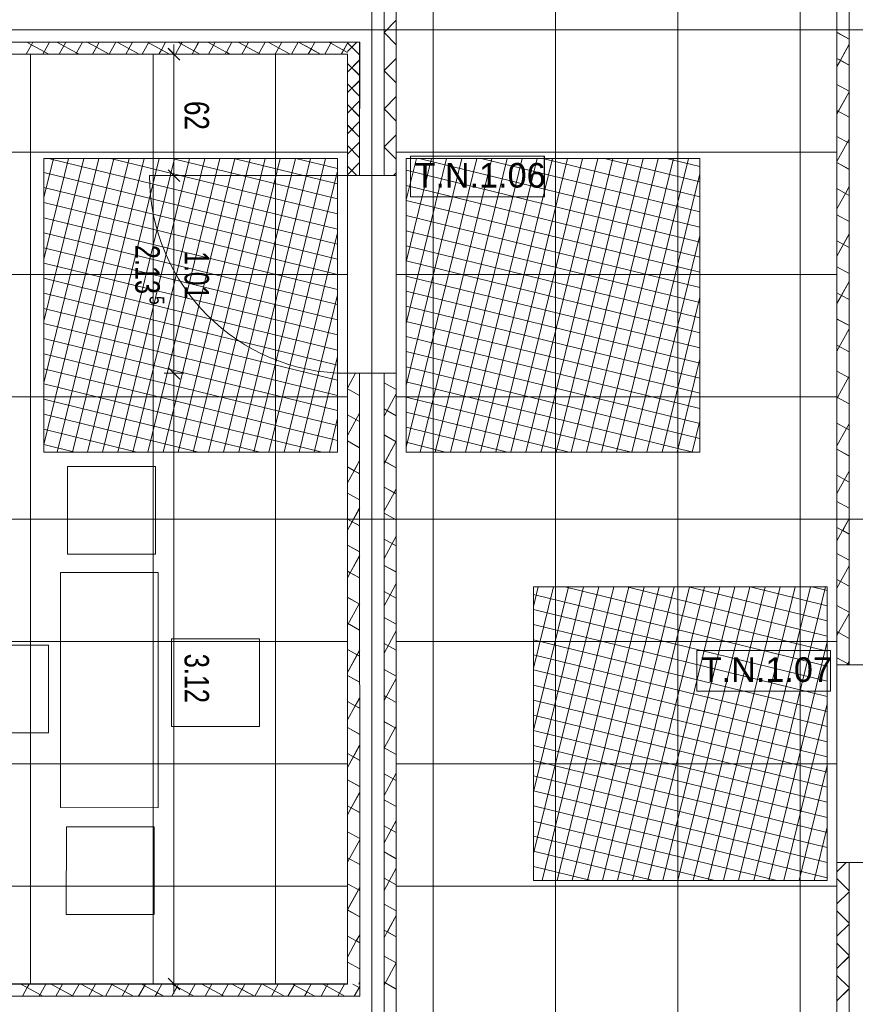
# Model space of a CAD drawing. Extents: x 229 to 926, y 37 to 878.
# Tile 17 of 163: x 467 to 552, y 366 to 466. Entities that reach past the tile are written whole.
import ezdxf
from ezdxf.lldxf.tags import DXFTag

# ---------------------------------------------------------------- set-up
doc = ezdxf.new("R2010")
doc.units = 0
doc.layers.get('0').update_dxf_attribs({"linetype": 'fein_strichliert', "lineweight": 13})
for name, color, linetype, lineweight in [('Ausstattung', 7, 'Continuous', 25), ('Axen', 7, 'Continuous', 25), ('Axen-A03CPAFYA9', 7, 'Continuous', 25), ('Beschriftung', 7, 'Continuous', 25), ('Beschriftung-A03CPAFWA9', 7, 'Continuous', 25), ('Bewegungsfläche', 7, 'Continuous', 25), ('Deckenspiegel', 7, 'Continuous', 25), ('Fullfläche', 7, 'Continuous', 25), ('Fullfläche-A03CPAG4A9', 7, 'Continuous', 25), ('Maßlinien', 7, 'Continuous', 25), ('Maßlinien-A03CPAG1A9', 7, 'Continuous', 25), ('Türen', 7, 'Continuous', 25), ('Türen-A03CPAFZA9', 7, 'Continuous', 25), ('Wände', 7, 'Continuous', 25), ('Wände-A03CPAG0A9', 7, 'Continuous', 25)]:
    doc.layers.add(name, color=color, linetype=linetype, lineweight=lineweight)
doc.styles.get("Standard").update_dxf_attribs({"font": 'arial.ttf'})
tags = doc.linetypes.add('ALL_S25', pattern=[0.001, 0, -0.001]).pattern_tags.tags
tags[6:7] = [DXFTag(74, 4), DXFTag(75, 0), DXFTag(340, '0'), DXFTag(46, 1.0), DXFTag(50, 0.0), DXFTag(44, 0.0), DXFTag(45, 0.0)]
tags[4:5] = [DXFTag(74, 4), DXFTag(75, 0), DXFTag(340, '0'), DXFTag(46, 1.0), DXFTag(50, 0.0), DXFTag(44, 0.0), DXFTag(45, 0.0)]
tags = doc.linetypes.add('ALL_S25-A03CPAG2A9', pattern=[0.001, 0, -0.001]).pattern_tags.tags
tags[6:7] = [DXFTag(74, 4), DXFTag(75, 0), DXFTag(340, '0'), DXFTag(46, 1.0), DXFTag(50, 0.0), DXFTag(44, 0.0), DXFTag(45, 0.0)]
tags[4:5] = [DXFTag(74, 4), DXFTag(75, 0), DXFTag(340, '0'), DXFTag(46, 1.0), DXFTag(50, 0.0), DXFTag(44, 0.0), DXFTag(45, 0.0)]
tags = doc.linetypes.add('fein_strichliert', pattern=[4, 1, -2, 1]).pattern_tags.tags
tags[8:9] = [DXFTag(74, 4), DXFTag(75, 0), DXFTag(340, '0'), DXFTag(46, 0.0), DXFTag(50, 0.0), DXFTag(44, 0.0), DXFTag(45, 0.0)]
tags[6:7] = [DXFTag(74, 4), DXFTag(75, 0), DXFTag(340, '0'), DXFTag(46, 0.0), DXFTag(50, 0.0), DXFTag(44, 0.0), DXFTag(45, 0.0)]
tags[4:5] = [DXFTag(74, 4), DXFTag(75, 0), DXFTag(340, '0'), DXFTag(46, 0.0), DXFTag(50, 0.0), DXFTag(44, 0.0), DXFTag(45, 0.0)]

# ---------------------------------------------------------------- blocks, each defined once
blk = doc.blocks.new('Referenz-A03CPAFUA9', base_point=(255.73, 66.03))
at = {"layer": 'Ausstattung', "color": 0, "lineweight": -2}
for p, q in [((471.76, 411.75), (471.76, 420.73)), ((471.76, 420.73), (480.73, 420.72)), ((480.73, 420.72), (480.73, 411.75)), ((480.73, 411.75), (471.76, 411.75)), ((471.02, 397.88), (471.02, 409.9)), ((471.02, 409.9), (481.02, 409.9)), ((481.02, 409.9), (481.01, 397.88)), ((460.82, 402.48), (469.8, 402.48)), ((469.8, 402.48), (469.79, 393.5)), ((482.37, 394.15), (482.37, 403.12)), ((482.37, 403.12), (491.34, 403.12)), ((491.34, 403.12), (491.34, 394.15)), ((471.02, 385.86), (471.02, 397.88)), ((481.01, 397.88), (481.01, 385.85)), ((469.79, 393.5), (460.82, 393.5)), ((491.34, 394.15), (482.37, 394.15)), ((481.01, 385.85), (471.02, 385.86)), ((471.62, 374.93), (471.63, 383.9)), ((471.63, 383.9), (480.6, 383.9)), ((480.6, 383.9), (480.6, 374.93)), ((480.6, 374.93), (471.62, 374.93))]:
    blk.add_line(p, q, dxfattribs=at)
at = {"layer": 'Axen', "color": 0, "linetype": 'ALL_S25', "lineweight": -2, "ltscale": 0.13}
for p, q in [((502.83, 66.03), (502.83, 801.55)), ((735.55, 465.34), (301.67, 465.34)), ((735.55, 415.34), (301.66, 415.34))]:
    blk.add_line(p, q, dxfattribs=at)
at = {"layer": 'Beschriftung', "color": 0, "lineweight": -2}
for p, q in [((520.45, 452.43), (506.77, 452.43)), ((506.77, 452.43), (506.77, 448.27)), ((520.45, 448.27), (520.45, 452.43)), ((506.77, 448.27), (520.45, 448.27)), ((549.69, 401.92), (536.02, 401.92)), ((536.02, 401.92), (536.02, 397.75)), ((549.69, 397.75), (549.69, 401.92)), ((536.02, 397.75), (549.69, 397.75))]:
    blk.add_line(p, q, dxfattribs=at)
at = {"layer": 'Bewegungsfläche', "color": 0, "lineweight": -2}
for p, q in [((469.33, 448.2), (470.31, 452.2)), ((469.33, 441.89), (471.86, 452.2)), ((469.33, 435.58), (473.4, 452.2)), ((469.33, 429.27), (474.95, 452.2)), ((469.33, 422.96), (476.49, 452.2)), ((499.33, 452.2), (469.33, 452.2)), ((469.33, 452.2), (469.33, 422.2)), ((469.33, 448.2), (470.31, 452.2)), ((469.33, 441.89), (471.86, 452.2)), ((469.33, 435.58), (473.4, 452.2)), ((469.33, 429.27), (474.95, 452.2)), ((469.33, 422.96), (476.49, 452.2)), ((499.33, 452.2), (469.33, 452.2)), ((469.33, 452.2), (469.33, 422.2)), ((469.81, 452.2), (499.33, 444.98)), ((469.81, 452.2), (499.33, 444.98)), ((470.69, 422.2), (478.04, 452.2)), ((470.69, 422.2), (478.04, 452.2)), ((472.24, 422.2), (479.58, 452.2)), ((472.24, 422.2), (479.58, 452.2)), ((473.78, 422.2), (481.12, 452.2)), ((473.78, 422.2), (481.12, 452.2)), ((475.33, 422.2), (482.67, 452.2)), ((475.33, 422.2), (482.67, 452.2)), ((476.12, 452.2), (499.33, 446.52)), ((476.12, 452.2), (499.33, 446.52)), ((476.87, 422.2), (484.21, 452.2)), ((476.87, 422.2), (484.21, 452.2)), ((478.42, 422.2), (485.76, 452.2)), ((478.42, 422.2), (485.76, 452.2)), ((479.96, 422.2), (487.3, 452.2)), ((479.96, 422.2), (487.3, 452.2)), ((481.5, 422.2), (488.85, 452.2)), ((481.5, 422.2), (488.85, 452.2)), ((482.43, 452.2), (499.33, 448.07)), ((482.43, 452.2), (499.33, 448.07)), ((483.05, 422.2), (490.39, 452.2)), ((483.05, 422.2), (490.39, 452.2)), ((484.59, 422.2), (491.93, 452.2)), ((484.59, 422.2), (491.93, 452.2)), ((486.14, 422.2), (493.48, 452.2)), ((486.14, 422.2), (493.48, 452.2)), ((487.68, 422.2), (495.02, 452.2)), ((487.68, 422.2), (495.02, 452.2)), ((488.74, 452.2), (499.33, 449.61)), ((488.74, 452.2), (499.33, 449.61)), ((489.23, 422.2), (496.57, 452.2)), ((489.23, 422.2), (496.57, 452.2)), ((490.77, 422.2), (498.11, 452.2)), ((490.77, 422.2), (498.11, 452.2)), ((495.05, 452.2), (499.33, 451.16)), ((495.05, 452.2), (499.33, 451.16)), ((499.33, 422.2), (499.33, 452.2)), ((499.33, 422.2), (499.33, 452.2)), ((506.33, 447.95), (507.38, 452.2)), ((506.33, 441.64), (508.92, 452.2)), ((506.33, 435.32), (510.47, 452.2)), ((506.33, 429.01), (512.01, 452.2)), ((506.33, 422.7), (513.55, 452.2)), ((506.33, 452.2), (536.34, 452.2)), ((506.33, 422.2), (506.33, 452.2)), ((506.33, 447.95), (507.38, 452.2)), ((506.33, 441.64), (508.92, 452.2)), ((506.33, 435.32), (510.47, 452.2)), ((506.33, 429.01), (512.01, 452.2)), ((506.33, 422.7), (513.55, 452.2)), ((506.33, 452.2), (536.34, 452.2)), ((506.33, 422.2), (506.33, 452.2)), ((507.68, 452.2), (536.34, 445.19)), ((507.68, 452.2), (536.34, 445.19)), ((507.76, 422.2), (515.1, 452.2)), ((507.76, 422.2), (515.1, 452.2)), ((509.3, 422.2), (516.64, 452.2)), ((509.3, 422.2), (516.64, 452.2)), ((510.85, 422.2), (518.19, 452.2)), ((510.85, 422.2), (518.19, 452.2)), ((512.39, 422.2), (519.73, 452.2)), ((512.39, 422.2), (519.73, 452.2)), ((513.93, 422.2), (521.27, 452.2)), ((513.93, 422.2), (521.27, 452.2)), ((513.99, 452.2), (536.34, 446.73)), ((513.99, 452.2), (536.34, 446.73)), ((515.48, 422.2), (522.82, 452.2)), ((515.48, 422.2), (522.82, 452.2)), ((517.02, 422.2), (524.36, 452.2)), ((517.02, 422.2), (524.36, 452.2)), ((518.57, 422.2), (525.91, 452.2)), ((518.57, 422.2), (525.91, 452.2)), ((520.11, 422.2), (527.45, 452.2)), ((520.11, 422.2), (527.45, 452.2)), ((520.3, 452.2), (536.34, 448.28)), ((520.3, 452.2), (536.34, 448.28)), ((521.66, 422.2), (529, 452.2)), ((521.66, 422.2), (529, 452.2)), ((523.2, 422.2), (530.54, 452.2)), ((523.2, 422.2), (530.54, 452.2)), ((524.74, 422.2), (532.08, 452.2)), ((524.74, 422.2), (532.08, 452.2)), ((526.29, 422.2), (533.63, 452.2)), ((526.29, 422.2), (533.63, 452.2)), ((526.61, 452.2), (536.34, 449.82)), ((526.61, 452.2), (536.34, 449.82)), ((527.83, 422.2), (535.17, 452.2)), ((527.83, 422.2), (535.17, 452.2)), ((532.92, 452.2), (536.34, 451.37)), ((532.92, 452.2), (536.34, 451.37)), ((536.34, 452.2), (536.34, 422.2)), ((536.34, 452.2), (536.34, 422.2)), ((469.33, 450.77), (499.33, 443.43)), ((469.33, 450.77), (499.33, 443.43)), ((492.31, 422.2), (499.33, 450.89)), ((492.31, 422.2), (499.33, 450.89)), ((506.33, 450.99), (536.34, 443.65)), ((506.33, 450.99), (536.34, 443.65)), ((529.38, 422.2), (536.34, 450.64)), ((529.38, 422.2), (536.34, 450.64)), ((469.33, 449.23), (499.33, 441.89)), ((469.33, 449.23), (499.33, 441.89)), ((506.33, 449.44), (536.34, 442.1)), ((506.33, 449.44), (536.34, 442.1)), ((506.33, 447.9), (536.34, 440.56)), ((506.33, 447.9), (536.34, 440.56)), ((469.33, 447.69), (499.33, 440.35)), ((469.33, 447.69), (499.33, 440.35)), ((469.33, 446.14), (499.33, 438.8)), ((469.33, 446.14), (499.33, 438.8)), ((506.33, 446.35), (536.34, 439.01)), ((506.33, 446.35), (536.34, 439.01)), ((506.33, 444.81), (536.34, 437.47)), ((506.33, 444.81), (536.34, 437.47)), ((469.33, 444.6), (499.33, 437.26)), ((469.33, 444.6), (499.33, 437.26)), ((493.86, 422.2), (499.33, 444.58)), ((493.86, 422.2), (499.33, 444.58)), ((530.92, 422.2), (536.34, 444.33)), ((530.92, 422.2), (536.34, 444.33)), ((469.33, 443.05), (499.33, 435.71)), ((469.33, 443.05), (499.33, 435.71)), ((506.33, 443.27), (536.34, 435.92)), ((506.33, 443.27), (536.34, 435.92)), ((506.33, 441.72), (536.34, 434.38)), ((506.33, 441.72), (536.34, 434.38)), ((469.33, 441.51), (499.33, 434.17)), ((469.33, 441.51), (499.33, 434.17)), ((469.33, 439.96), (499.33, 432.62)), ((469.33, 439.96), (499.33, 432.62)), ((506.33, 440.18), (536.34, 432.84)), ((506.33, 440.18), (536.34, 432.84)), ((469.33, 438.42), (499.33, 431.08)), ((469.33, 438.42), (499.33, 431.08)), ((495.4, 422.2), (499.33, 438.27)), ((495.4, 422.2), (499.33, 438.27)), ((506.33, 438.63), (536.34, 431.29)), ((506.33, 438.63), (536.34, 431.29)), ((532.47, 422.2), (536.34, 438.02)), ((532.47, 422.2), (536.34, 438.02)), ((469.33, 436.88), (499.33, 429.54)), ((469.33, 436.88), (499.33, 429.54)), ((506.33, 437.09), (536.34, 429.75)), ((506.33, 437.09), (536.34, 429.75)), ((469.33, 435.33), (499.33, 427.99)), ((469.33, 435.33), (499.33, 427.99)), ((506.33, 435.54), (536.34, 428.2)), ((506.33, 435.54), (536.34, 428.2)), ((469.33, 433.79), (499.33, 426.45)), ((469.33, 433.79), (499.33, 426.45)), ((506.33, 434), (536.34, 426.66)), ((506.33, 434), (536.34, 426.66)), ((469.33, 432.24), (499.33, 424.9)), ((469.33, 432.24), (499.33, 424.9)), ((496.95, 422.2), (499.33, 431.96)), ((496.95, 422.2), (499.33, 431.96)), ((506.33, 432.46), (536.34, 425.11)), ((506.33, 432.46), (536.34, 425.11)), ((534.01, 422.2), (536.34, 431.71)), ((534.01, 422.2), (536.34, 431.71)), ((469.33, 430.7), (499.33, 423.36)), ((469.33, 430.7), (499.33, 423.36)), ((506.33, 430.91), (536.34, 423.57)), ((506.33, 430.91), (536.34, 423.57)), ((469.33, 429.16), (497.75, 422.2)), ((469.33, 429.16), (497.75, 422.2)), ((506.33, 429.37), (535.61, 422.2)), ((506.33, 429.37), (535.61, 422.2)), ((469.33, 427.61), (491.44, 422.2)), ((469.33, 427.61), (491.44, 422.2)), ((506.33, 427.82), (529.3, 422.2)), ((506.33, 427.82), (529.3, 422.2)), ((469.33, 426.07), (485.12, 422.2)), ((469.33, 426.07), (485.12, 422.2)), ((498.49, 422.2), (499.33, 425.65)), ((498.49, 422.2), (499.33, 425.65)), ((506.33, 426.28), (522.99, 422.2)), ((506.33, 426.28), (522.99, 422.2)), ((506.33, 424.73), (516.68, 422.2)), ((506.33, 424.73), (516.68, 422.2)), ((535.55, 422.2), (536.34, 425.4)), ((535.55, 422.2), (536.34, 425.4)), ((469.33, 424.52), (478.81, 422.2)), ((469.33, 424.52), (478.81, 422.2)), ((469.33, 422.98), (472.5, 422.2)), ((469.33, 422.98), (472.5, 422.2)), ((506.33, 423.19), (510.37, 422.2)), ((506.33, 423.19), (510.37, 422.2)), ((469.33, 422.2), (499.33, 422.2)), ((469.33, 422.2), (499.33, 422.2)), ((536.34, 422.2), (506.33, 422.2)), ((536.34, 422.2), (506.33, 422.2)), ((519.33, 406.41), (519.83, 408.41)), ((519.33, 400.1), (521.37, 408.41)), ((519.33, 393.79), (522.91, 408.41)), ((519.33, 387.47), (524.46, 408.41)), ((519.33, 381.16), (526, 408.41)), ((549.34, 408.41), (519.33, 408.41)), ((519.33, 408.41), (519.33, 378.41)), ((519.33, 406.41), (519.83, 408.41)), ((519.33, 400.1), (521.37, 408.41)), ((519.33, 393.79), (522.91, 408.41)), ((519.33, 387.47), (524.46, 408.41)), ((519.33, 381.16), (526, 408.41)), ((549.34, 408.41), (519.33, 408.41)), ((519.33, 408.41), (519.33, 378.41)), ((519.33, 407.65), (549.34, 400.31)), ((519.33, 407.65), (549.34, 400.31)), ((520.21, 378.41), (527.55, 408.41)), ((520.21, 378.41), (527.55, 408.41)), ((521.75, 378.41), (529.09, 408.41)), ((521.75, 378.41), (529.09, 408.41)), ((522.55, 408.41), (549.34, 401.86)), ((522.55, 408.41), (549.34, 401.86)), ((523.29, 378.41), (530.64, 408.41)), ((523.29, 378.41), (530.64, 408.41)), ((524.84, 378.41), (532.18, 408.41)), ((524.84, 378.41), (532.18, 408.41)), ((526.38, 378.41), (533.72, 408.41)), ((526.38, 378.41), (533.72, 408.41)), ((527.93, 378.41), (535.27, 408.41)), ((527.93, 378.41), (535.27, 408.41)), ((528.86, 408.41), (549.34, 403.4)), ((528.86, 408.41), (549.34, 403.4)), ((529.47, 378.41), (536.81, 408.41)), ((529.47, 378.41), (536.81, 408.41)), ((531.02, 378.41), (538.36, 408.41)), ((531.02, 378.41), (538.36, 408.41)), ((532.56, 378.41), (539.9, 408.41)), ((532.56, 378.41), (539.9, 408.41)), ((534.1, 378.41), (541.45, 408.41)), ((534.1, 378.41), (541.45, 408.41)), ((535.17, 408.41), (549.34, 404.95)), ((535.17, 408.41), (549.34, 404.95)), ((535.65, 378.41), (542.99, 408.41)), ((535.65, 378.41), (542.99, 408.41)), ((537.19, 378.41), (544.53, 408.41)), ((537.19, 378.41), (544.53, 408.41)), ((538.74, 378.41), (546.08, 408.41)), ((538.74, 378.41), (546.08, 408.41)), ((540.28, 378.41), (547.62, 408.41)), ((540.28, 378.41), (547.62, 408.41)), ((541.48, 408.41), (549.34, 406.49)), ((541.48, 408.41), (549.34, 406.49)), ((541.83, 378.41), (549.17, 408.41)), ((541.83, 378.41), (549.17, 408.41)), ((547.79, 408.41), (549.34, 408.04)), ((547.79, 408.41), (549.34, 408.04)), ((549.34, 378.41), (549.34, 408.41)), ((549.34, 378.41), (549.34, 408.41)), ((519.33, 406.11), (549.34, 398.77)), ((519.33, 406.11), (549.34, 398.77)), ((519.33, 404.57), (549.34, 397.23)), ((519.33, 404.57), (549.34, 397.23)), ((519.33, 403.02), (549.34, 395.68)), ((519.33, 403.02), (549.34, 395.68)), ((543.37, 378.41), (549.34, 402.79)), ((543.37, 378.41), (549.34, 402.79)), ((519.33, 401.48), (549.34, 394.14)), ((519.33, 401.48), (549.34, 394.14)), ((519.33, 399.93), (549.34, 392.59)), ((519.33, 399.93), (549.34, 392.59)), ((519.33, 398.39), (549.34, 391.05)), ((519.33, 398.39), (549.34, 391.05)), ((519.33, 396.85), (549.34, 389.5)), ((519.33, 396.85), (549.34, 389.5)), ((544.91, 378.41), (549.34, 396.48)), ((544.91, 378.41), (549.34, 396.48)), ((519.33, 395.3), (549.34, 387.96)), ((519.33, 395.3), (549.34, 387.96)), ((519.33, 393.76), (549.34, 386.42)), ((519.33, 393.76), (549.34, 386.42)), ((519.33, 392.21), (549.34, 384.87)), ((519.33, 392.21), (549.34, 384.87)), ((519.33, 390.67), (549.34, 383.33)), ((519.33, 390.67), (549.34, 383.33)), ((546.46, 378.41), (549.34, 390.17)), ((546.46, 378.41), (549.34, 390.17)), ((519.33, 389.12), (549.34, 381.78)), ((519.33, 389.12), (549.34, 381.78)), ((519.33, 387.58), (549.34, 380.24)), ((519.33, 387.58), (549.34, 380.24)), ((519.33, 386.04), (549.34, 378.69)), ((519.33, 386.04), (549.34, 378.69)), ((519.33, 384.49), (544.18, 378.41)), ((519.33, 384.49), (544.18, 378.41)), ((548, 378.41), (549.34, 383.86)), ((548, 378.41), (549.34, 383.86)), ((519.33, 382.95), (537.86, 378.41)), ((519.33, 382.95), (537.86, 378.41)), ((519.33, 381.4), (531.55, 378.41)), ((519.33, 381.4), (531.55, 378.41)), ((519.33, 379.86), (525.24, 378.41)), ((519.33, 379.86), (525.24, 378.41)), ((519.33, 378.41), (549.34, 378.41)), ((519.33, 378.41), (549.34, 378.41))]:
    blk.add_line(p, q, dxfattribs=at)
at = {"layer": 'Fullfläche', "color": 0, "lineweight": -2}
for p, q in [((504.08, 465.07), (505.33, 466.32)), ((504.08, 465.06), (505.33, 463.81)), ((550.34, 465.08), (551.59, 464.4)), ((468.06, 463.82), (467.52, 462.84)), ((467.58, 464.08), (468.06, 463.82)), ((468.2, 464.08), (468.06, 463.82)), ((468.06, 463.82), (469.83, 462.84)), ((469.9, 464.08), (469.22, 462.84)), ((470.66, 464.08), (472.68, 462.98)), ((471.59, 464.08), (470.91, 462.84)), ((473.29, 464.08), (472.68, 462.98)), ((473.75, 464.08), (474.69, 463.56)), ((474.98, 464.08), (474.7, 463.56)), ((476.67, 464.08), (475.99, 462.84)), ((476.83, 464.08), (479.08, 462.84)), ((478.37, 464.08), (477.69, 462.84)), ((480.06, 464.08), (479.38, 462.84)), ((479.91, 464.08), (481.33, 463.3)), ((481.76, 464.08), (481.33, 463.31)), ((483.35, 463.89), (482.77, 462.84)), ((483, 464.08), (483.34, 463.89)), ((483.45, 464.08), (483.35, 463.89)), ((483.35, 463.89), (485.25, 462.84)), ((485.15, 464.08), (484.47, 462.84)), ((486.08, 464.08), (487.96, 463.05)), ((486.84, 464.08), (486.16, 462.84)), ((488.53, 464.08), (487.97, 463.05)), ((489.17, 464.08), (489.98, 463.63)), ((490.23, 464.08), (489.98, 463.63)), ((491.92, 464.08), (491.24, 462.84)), ((492.25, 464.08), (494.5, 462.84)), ((493.62, 464.08), (492.94, 462.84)), ((495.31, 464.08), (494.63, 462.84)), ((495.34, 464.08), (496.62, 463.38)), ((497.01, 464.08), (496.62, 463.38)), ((498.63, 463.96), (498.02, 462.84)), ((498.42, 464.08), (498.63, 463.96)), ((498.7, 464.08), (498.64, 463.96)), ((498.64, 463.96), (500.33, 463.03)), ((500.33, 463.97), (499.72, 462.84)), ((501.29, 464.07), (500.34, 463.12)), ((501.59, 462.76), (500.34, 464.01)), ((551.59, 463.85), (550.69, 462.23)), ((472.68, 462.97), (472.6, 462.84)), ((472.68, 462.97), (472.92, 462.84)), ((474.69, 463.56), (474.3, 462.84)), ((474.7, 463.56), (476, 462.84)), ((481.33, 463.3), (481.08, 462.84)), ((481.33, 463.3), (482.17, 462.84)), ((487.96, 463.04), (487.85, 462.84)), ((487.97, 463.05), (488.34, 462.84)), ((489.98, 463.63), (489.55, 462.84)), ((489.99, 463.63), (491.42, 462.84)), ((496.62, 463.37), (496.33, 462.84)), ((496.62, 463.37), (497.59, 462.84)), ((501.59, 462.27), (500.34, 461.02)), ((501.59, 460.66), (500.34, 461.91)), ((504.08, 461.17), (505.33, 462.42)), ((550.34, 462.42), (550.69, 462.23)), ((550.69, 462.22), (550.34, 461.58)), ((550.69, 462.22), (551.59, 461.73)), ((504.08, 461.16), (505.33, 459.91)), ((501.59, 460.17), (500.34, 458.92)), ((501.58, 458.56), (500.34, 459.81)), ((550.34, 459.76), (551.59, 459.07)), ((551.59, 459.01), (550.34, 456.73)), ((501.58, 458.07), (500.34, 456.82)), ((504.08, 457.27), (505.33, 458.52)), ((501.58, 456.46), (500.34, 457.71)), ((504.08, 457.26), (505.33, 456.01)), ((550.34, 457.09), (551.59, 456.41)), ((501.58, 455.97), (500.34, 454.72)), ((501.58, 454.36), (500.34, 455.61)), ((501.58, 453.87), (500.33, 452.62)), ((504.08, 453.37), (505.33, 454.62)), ((550.34, 454.43), (551.59, 453.74)), ((551.59, 454.16), (550.34, 451.89)), ((501.58, 452.26), (500.34, 453.51)), ((504.08, 453.36), (505.33, 452.11)), ((501.58, 451.77), (500.33, 450.52)), ((550.34, 451.77), (551.59, 451.08)), ((501.31, 450.44), (500.33, 451.41)), ((505.05, 450.44), (505.33, 450.72)), ((550.34, 449.11), (551.2, 448.63)), ((551.59, 449.32), (551.21, 448.63)), ((551.2, 448.63), (550.34, 447.04)), ((551.21, 448.63), (551.59, 448.42)), ((550.34, 446.44), (551.59, 445.76)), ((551.59, 444.47), (550.34, 442.2)), ((550.34, 443.78), (551.59, 443.09)), ((550.34, 441.12), (551.59, 440.43)), ((551.59, 439.63), (550.8, 438.2)), ((550.34, 438.46), (550.8, 438.2)), ((550.8, 438.2), (550.34, 437.35)), ((550.8, 438.2), (551.59, 437.77)), ((550.34, 435.79), (551.59, 435.11)), ((551.59, 434.78), (550.34, 432.51)), ((550.34, 433.13), (551.59, 432.44)), ((501.16, 430.24), (500.33, 428.73)), ((550.34, 430.47), (551.59, 429.78)), ((551.59, 429.94), (550.4, 427.77)), ((500.33, 428.66), (501.58, 427.97)), ((504.08, 429.26), (505.33, 428.57)), ((505.33, 428.14), (504.08, 425.87)), ((550.34, 427.8), (550.39, 427.77)), ((550.39, 427.77), (550.34, 427.66)), ((550.4, 427.77), (551.59, 427.12)), ((504.08, 426.6), (505.33, 425.91)), ((501.58, 426.16), (500.33, 423.89)), ((500.33, 425.99), (501.58, 425.31)), ((550.34, 425.14), (551.31, 424.6)), ((551.31, 424.6), (550.34, 422.82)), ((551.59, 425.09), (551.32, 424.61)), ((551.32, 424.6), (551.59, 424.46)), ((504.08, 423.93), (505.33, 423.25)), ((500.33, 423.33), (501.58, 422.64)), ((505.33, 423.3), (504.19, 421.21)), ((550.34, 422.48), (551.59, 421.79)), ((500.33, 420.67), (501.02, 420.29)), ((501.58, 421.32), (501.02, 420.29)), ((504.08, 421.27), (504.19, 421.21)), ((504.19, 421.21), (504.08, 421.02)), ((504.19, 421.21), (505.33, 420.58)), ((501.02, 420.29), (500.33, 419.04)), ((501.02, 420.29), (501.58, 419.98)), ((551.59, 420.25), (550.34, 417.97)), ((550.34, 419.82), (551.59, 419.13)), ((504.08, 418.61), (505.11, 418.04)), ((500.33, 418.01), (501.58, 417.32)), ((505.11, 418.04), (504.08, 416.18)), ((505.33, 418.45), (505.11, 418.05)), ((505.11, 418.04), (505.33, 417.92)), ((550.34, 417.16), (551.59, 416.47)), ((501.59, 416.47), (500.33, 414.2)), ((504.08, 415.94), (505.33, 415.26)), ((500.33, 415.34), (501.59, 414.66)), ((551.59, 415.4), (550.92, 414.18)), ((505.33, 413.61), (504.08, 411.33)), ((550.34, 414.49), (550.91, 414.18)), ((550.91, 414.17), (550.34, 413.13)), ((550.92, 414.17), (551.59, 413.81)), ((500.33, 412.68), (501.59, 411.99)), ((504.08, 413.28), (505.33, 412.6)), ((501.59, 411.63), (500.62, 409.87)), ((550.34, 411.83), (551.59, 411.14)), ((504.08, 410.62), (505.33, 409.93)), ((551.59, 410.56), (550.34, 408.28)), ((500.34, 410.02), (500.61, 409.86)), ((500.61, 409.86), (500.34, 409.35)), ((500.62, 409.86), (501.59, 409.33)), ((505.33, 408.76), (504.71, 407.62)), ((550.34, 409.17), (551.59, 408.48)), ((504.08, 407.96), (504.7, 407.62)), ((504.7, 407.61), (504.08, 406.49)), ((504.71, 407.61), (505.33, 407.27)), ((500.34, 407.35), (501.53, 406.7)), ((501.53, 406.69), (500.34, 404.51)), ((501.59, 406.78), (501.54, 406.7)), ((501.54, 406.69), (501.59, 406.67)), ((550.34, 406.51), (551.59, 405.82)), ((551.59, 405.71), (550.51, 403.75)), ((500.34, 404.69), (501.59, 404)), ((504.08, 405.29), (505.33, 404.61)), ((505.33, 403.92), (504.08, 401.64)), ((550.34, 403.84), (550.5, 403.75)), ((550.5, 403.75), (550.34, 403.44)), ((550.51, 403.75), (551.59, 403.16)), ((504.08, 402.63), (505.33, 401.94)), ((500.34, 402.03), (501.59, 401.34)), ((501.59, 401.94), (500.34, 399.66)), ((550.34, 401.18), (551.42, 400.58)), ((551.43, 400.58), (551.36, 400.45)), ((551.59, 400.86), (551.43, 400.58)), ((551.43, 400.58), (551.59, 400.49)), ((504.08, 399.97), (505.33, 399.28)), ((500.34, 399.37), (501.59, 398.68)), ((505.33, 399.07), (504.3, 397.19)), ((500.34, 396.7), (501.13, 396.27)), ((501.59, 397.09), (501.14, 396.27)), ((504.08, 397.31), (504.3, 397.19)), ((504.3, 397.19), (504.08, 396.8)), ((504.3, 397.19), (505.33, 396.62)), ((501.13, 396.26), (500.34, 394.82)), ((501.14, 396.27), (501.59, 396.02)), ((504.08, 394.64), (505.22, 394.02)), ((500.34, 394.04), (501.59, 393.35)), ((505.22, 394.02), (504.08, 391.95)), ((505.33, 394.22), (505.23, 394.02)), ((505.23, 394.02), (505.33, 393.96)), ((501.59, 392.25), (500.34, 389.97)), ((500.34, 391.38), (501.59, 390.69)), ((504.08, 391.98), (505.33, 391.29)), ((505.33, 389.38), (504.08, 387.1)), ((500.34, 388.72), (501.59, 388.03)), ((504.08, 389.32), (505.33, 388.63)), ((501.59, 387.4), (500.73, 385.84)), ((504.08, 386.66), (505.33, 385.97)), ((500.34, 386.05), (500.72, 385.84)), ((500.72, 385.84), (500.34, 385.13)), ((500.73, 385.84), (501.59, 385.37)), ((505.33, 384.53), (504.82, 383.59)), ((500.34, 383.39), (501.59, 382.7)), ((504.08, 383.99), (504.81, 383.59)), ((504.81, 383.59), (504.08, 382.26)), ((504.82, 383.59), (505.33, 383.31)), ((501.59, 382.56), (500.34, 380.28)), ((504.08, 381.33), (505.33, 380.64)), ((500.34, 380.73), (501.59, 380.04)), ((505.33, 379.69), (504.08, 377.41)), ((551.27, 380.25), (550.34, 379.32)), ((504.08, 378.67), (505.33, 377.98)), ((551.59, 377.37), (550.34, 378.62)), ((500.34, 378.07), (501.59, 377.38)), ((501.59, 377.71), (500.34, 375.43)), ((551.59, 377.26), (550.34, 376.02)), ((500.34, 375.4), (501.59, 374.72)), ((504.08, 376.01), (505.33, 375.32)), ((551.59, 374.07), (550.34, 375.32)), ((505.33, 374.84), (504.42, 373.17)), ((504.08, 373.34), (504.41, 373.16)), ((551.59, 373.96), (550.34, 372.72)), ((500.34, 372.74), (501.24, 372.24)), ((501.59, 372.87), (501.25, 372.24)), ((501.25, 372.24), (501.59, 372.05)), ((504.41, 373.16), (504.08, 372.57)), ((504.42, 373.16), (505.33, 372.66)), ((501.24, 372.24), (500.34, 370.59)), ((551.59, 370.77), (550.34, 372.02)), ((504.08, 370.68), (505.33, 370)), ((551.59, 370.66), (550.34, 369.42)), ((500.34, 370.08), (501.59, 369.39)), ((505.33, 369.99), (504.08, 367.72)), ((551.59, 367.47), (550.34, 368.72)), ((466.97, 367.84), (467.64, 367.47)), ((467.64, 367.47), (467.15, 366.59)), ((467.84, 367.84), (467.64, 367.47)), ((467.64, 367.47), (469.24, 366.59)), ((469.53, 367.84), (468.85, 366.59)), ((470.06, 367.84), (472.26, 366.63)), ((471.23, 367.84), (470.54, 366.59)), ((472.92, 367.84), (472.26, 366.63)), ((473.14, 367.84), (474.27, 367.21)), ((474.27, 367.21), (473.93, 366.59)), ((474.62, 367.84), (474.28, 367.21)), ((474.28, 367.21), (475.41, 366.59)), ((476.29, 367.8), (475.63, 366.59)), ((476.23, 367.83), (476.29, 367.8)), ((476.31, 367.83), (476.29, 367.8)), ((476.29, 367.8), (478.49, 366.59)), ((478.01, 367.83), (477.32, 366.59)), ((479.7, 367.83), (479.02, 366.59)), ((479.31, 367.83), (480.91, 366.96)), ((481.39, 367.83), (480.91, 366.96)), ((482.39, 367.83), (482.93, 367.54)), ((482.93, 367.54), (482.4, 366.59)), ((483.09, 367.83), (482.93, 367.54)), ((482.93, 367.54), (484.66, 366.59)), ((484.78, 367.83), (484.1, 366.59)), ((485.48, 367.83), (487.54, 366.7)), ((486.48, 367.83), (485.79, 366.59)), ((488.17, 367.83), (487.55, 366.7)), ((488.56, 367.83), (489.56, 367.28)), ((489.56, 367.28), (489.18, 366.59)), ((489.87, 367.83), (489.57, 367.29)), ((489.57, 367.28), (490.83, 366.59)), ((491.56, 367.83), (490.88, 366.59)), ((491.65, 367.83), (493.91, 366.59)), ((493.25, 367.83), (492.57, 366.59)), ((494.95, 367.83), (494.26, 366.59)), ((494.73, 367.83), (496.2, 367.03)), ((496.64, 367.83), (496.2, 367.03)), ((498.21, 367.61), (497.65, 366.59)), ((497.81, 367.83), (498.21, 367.61)), ((498.34, 367.83), (498.22, 367.61)), ((498.22, 367.61), (500.08, 366.59)), ((500.03, 367.83), (499.35, 366.59)), ((500.9, 367.83), (501.59, 367.45)), ((501.59, 367.58), (501.04, 366.59)), ((501.59, 368.02), (501.49, 367.84)), ((504.08, 368.02), (505.33, 367.33)), ((551.59, 367.36), (550.34, 366.12)), ((472.26, 366.63), (472.24, 366.59)), ((472.26, 366.63), (472.33, 366.59)), ((480.91, 366.95), (480.71, 366.59)), ((480.91, 366.95), (481.58, 366.59)), ((487.55, 366.7), (487.49, 366.59)), ((487.55, 366.7), (487.75, 366.59)), ((496.2, 367.02), (495.96, 366.59)), ((496.2, 367.03), (497, 366.59))]:
    blk.add_line(p, q, dxfattribs=at)
at = {"layer": 'Maßlinien', "color": 0, "lineweight": -2}
for p, q in [((482.62, 462.84), (482.62, 463.84)), ((482.62, 462.84), (481.62, 462.84)), ((482.02, 463.44), (483.22, 462.24)), ((482.62, 462.84), (483.62, 462.84)), ((482.62, 462.84), (482.62, 461.77)), ((482.62, 461.77), (482.62, 456.64)), ((482.62, 456.64), (482.62, 450.44)), ((482.02, 451.04), (483.22, 449.84)), ((482.62, 450.44), (481.62, 450.44)), ((482.62, 450.44), (483.62, 450.44)), ((482.62, 450.44), (482.62, 430.24)), ((482.02, 430.84), (483.22, 429.64)), ((482.62, 430.24), (481.62, 430.24)), ((482.62, 430.24), (483.62, 430.24)), ((482.62, 430.24), (482.62, 367.84)), ((482.02, 368.44), (483.22, 367.24)), ((482.62, 367.84), (481.62, 367.84)), ((482.62, 367.84), (483.62, 367.84)), ((482.62, 367.84), (482.62, 366.84))]:
    blk.add_line(p, q, dxfattribs=at)
at = {"layer": 'Türen', "color": 0, "lineweight": -2}
blk.add_line((500.33, 450.44), (480.13, 450.44), dxfattribs=at)
blk.add_ellipse((500.33, 450.44), major_axis=(-20.2, 0), ratio=1, start_param=0, end_param=1.570796, dxfattribs=at)
at = {"layer": 'Wände', "color": 0, "lineweight": -2}
for p, q in [((502.83, 630.24), (502.83, 450.44)), ((504.08, 630.25), (504.08, 450.44)), ((505.33, 540.14), (505.33, 450.44)), ((550.34, 400.45), (550.34, 480.24)), ((551.59, 400.45), (551.59, 480.24)), ((381.63, 465.34), (502.83, 465.34)), ((381.63, 464.09), (501.59, 464.08)), ((501.59, 464.07), (501.58, 450.44)), ((382.43, 462.84), (500.33, 462.84)), ((500.33, 462.84), (500.33, 450.44)), ((500.33, 450.44), (505.33, 450.44)), ((500.33, 430.24), (500.33, 367.84)), ((500.33, 430.24), (505.33, 430.24)), ((501.59, 366.59), (501.58, 430.24)), ((502.83, 430.24), (502.83, 350.44)), ((504.08, 350.44), (504.08, 430.24)), ((505.33, 430.24), (505.33, 350.44)), ((555.34, 400.45), (550.34, 400.45)), ((550.34, 318.94), (550.34, 380.25)), ((555.34, 380.25), (550.34, 380.25)), ((551.59, 200.44), (551.59, 380.25)), ((500.33, 367.84), (382.43, 367.84)), ((381.63, 366.6), (501.59, 366.58))]:
    blk.add_line(p, q, dxfattribs=at)
at = {"layer": 'Beschriftung', "color": 0, "lineweight": -2, "char_height": 2.5, "attachment_point": 1, "rotation": 359.9932}
for s, insert in [('{\\fArial;T.N.1.06}', (507.19, 451.72)), ('{\\fArial;T.N.1.07}', (536.43, 401.21))]:
    blk.add_mtext(s, dxfattribs=dict(at, insert=insert))
at = {"layer": 'Maßlinien', "color": 0, "lineweight": -2, "attachment_point": 1, "rotation": 270}
for s, insert, char_height in [('{\\W0.76;\\fArial;62}', (486.2, 458.06), 2.5), ('{\\W0.74;\\fArial;2.13}', (481.17, 443.37), 2.5), ('{\\W0.72;\\fArial;1.01}', (486.2, 442.71), 2.5), ('{\\W0.76;\\fArial;5}', (481.62, 438.14), 1.5), ('{\\W0.74;\\fArial;3.12}', (486.2, 401.58), 2.5)]:
    blk.add_mtext(s, dxfattribs=dict(at, insert=insert, char_height=char_height))
blk = doc.blocks.new('Referenz-A03CPAG8A9', base_point=(281.6, 66.03))
at = {"layer": 'Axen-A03CPAFYA9', "color": 0, "linetype": 'ALL_S25-A03CPAG2A9', "lineweight": -2, "ltscale": 0.13}
for p, q in [((502.83, 66.03), (502.83, 801.55)), ((735.55, 465.35), (301.67, 465.35)), ((735.55, 415.35), (301.66, 415.35))]:
    blk.add_line(p, q, dxfattribs=at)
at = {"layer": 'Beschriftung-A03CPAFWA9', "color": 0, "lineweight": -2}
for p, q in [((520.44, 452.44), (506.77, 452.44)), ((506.77, 452.44), (506.77, 448.27)), ((520.44, 448.27), (520.44, 452.44)), ((506.77, 448.27), (520.44, 448.27)), ((549.69, 401.92), (536.01, 401.93)), ((536.01, 401.93), (536.01, 397.76)), ((549.69, 397.76), (549.69, 401.92)), ((536.01, 397.76), (549.69, 397.76))]:
    blk.add_line(p, q, dxfattribs=at)
at = {"layer": 'Deckenspiegel', "color": 0, "lineweight": -2}
for p, q in [((505.33, 169.35), (505.33, 661.35)), ((509.08, 169.35), (509.08, 661.35)), ((521.58, 169.35), (521.58, 661.35)), ((534.08, 169.35), (534.08, 661.35)), ((546.58, 169.35), (546.58, 661.35)), ((550.33, 661.35), (550.33, 169.35)), ((550.33, 465.35), (505.33, 465.35)), ((385.63, 462.85), (500.33, 462.85)), ((467.98, 462.85), (467.98, 367.85)), ((480.48, 462.85), (480.48, 367.85)), ((492.98, 462.85), (492.98, 367.85)), ((500.33, 462.85), (500.33, 367.85)), ((500.33, 452.85), (385.63, 452.85)), ((550.33, 452.85), (505.33, 452.85)), ((500.33, 440.35), (385.63, 440.35)), ((550.33, 440.35), (505.33, 440.35)), ((500.33, 427.85), (385.63, 427.85)), ((550.33, 427.85), (505.33, 427.85)), ((500.33, 415.35), (385.63, 415.35)), ((550.33, 415.35), (505.33, 415.35)), ((500.33, 402.85), (385.63, 402.85)), ((550.33, 402.85), (505.33, 402.85)), ((500.33, 390.35), (385.63, 390.35)), ((550.33, 390.35), (505.33, 390.35)), ((500.33, 377.85), (385.63, 377.85)), ((550.33, 377.85), (505.33, 377.85)), ((500.33, 367.85), (385.63, 367.85))]:
    blk.add_line(p, q, dxfattribs=at)
at = {"layer": 'Fullfläche-A03CPAG4A9', "color": 0, "lineweight": -2}
for p, q in [((504.08, 465.07), (505.33, 466.32)), ((504.08, 465.06), (505.33, 463.81)), ((550.33, 465.09), (551.58, 464.4)), ((468.06, 463.82), (467.52, 462.85)), ((467.58, 464.09), (468.06, 463.82)), ((468.2, 464.09), (468.06, 463.82)), ((468.06, 463.82), (469.83, 462.85)), ((469.9, 464.09), (469.22, 462.85)), ((470.66, 464.09), (472.67, 462.98)), ((471.59, 464.09), (470.91, 462.85)), ((473.29, 464.09), (472.68, 462.98)), ((473.75, 464.09), (474.69, 463.57)), ((474.98, 464.09), (474.7, 463.57)), ((476.67, 464.09), (475.99, 462.85)), ((476.83, 464.09), (479.08, 462.85)), ((478.37, 464.09), (477.69, 462.85)), ((480.06, 464.08), (479.38, 462.85)), ((479.91, 464.08), (481.33, 463.31)), ((481.76, 464.08), (481.33, 463.31)), ((483.34, 463.89), (482.77, 462.85)), ((483, 464.08), (483.34, 463.89)), ((483.45, 464.08), (483.35, 463.89)), ((483.35, 463.89), (485.25, 462.85)), ((485.14, 464.08), (484.47, 462.85)), ((486.08, 464.08), (487.96, 463.05)), ((486.84, 464.08), (486.16, 462.85)), ((488.53, 464.08), (487.97, 463.05)), ((489.17, 464.08), (489.98, 463.64)), ((490.23, 464.08), (489.98, 463.64)), ((491.92, 464.08), (491.24, 462.85)), ((492.25, 464.08), (494.5, 462.85)), ((493.62, 464.08), (492.94, 462.85)), ((495.31, 464.08), (494.63, 462.85)), ((495.33, 464.08), (496.61, 463.38)), ((497.01, 464.08), (496.62, 463.38)), ((498.63, 463.96), (498.02, 462.85)), ((498.42, 464.08), (498.63, 463.96)), ((498.7, 464.08), (498.64, 463.97)), ((498.64, 463.96), (500.33, 463.03)), ((500.33, 463.97), (499.71, 462.85)), ((501.29, 464.07), (500.34, 463.12)), ((501.58, 462.77), (500.34, 464.01)), ((551.58, 463.86), (550.69, 462.23)), ((472.68, 462.98), (472.6, 462.85)), ((472.68, 462.98), (472.92, 462.85)), ((474.69, 463.56), (474.3, 462.85)), ((474.7, 463.56), (476, 462.85)), ((481.33, 463.31), (481.08, 462.85)), ((481.33, 463.31), (482.17, 462.85)), ((487.96, 463.05), (487.85, 462.85)), ((487.97, 463.05), (488.33, 462.85)), ((489.98, 463.63), (489.55, 462.85)), ((489.98, 463.64), (491.42, 462.85)), ((496.62, 463.38), (496.32, 462.85)), ((496.62, 463.38), (497.58, 462.85)), ((501.58, 462.27), (500.34, 461.02)), ((501.58, 460.67), (500.34, 461.91)), ((504.08, 461.17), (505.33, 462.42)), ((550.33, 462.42), (550.68, 462.23)), ((550.69, 462.22), (550.33, 461.58)), ((550.69, 462.23), (551.58, 461.74)), ((504.08, 461.16), (505.33, 459.92)), ((501.58, 460.17), (500.33, 458.92)), ((501.58, 458.57), (500.34, 459.81)), ((550.33, 459.76), (551.58, 459.07)), ((551.58, 459.01), (550.33, 456.74)), ((501.58, 458.07), (500.33, 456.82)), ((504.08, 457.27), (505.33, 458.52)), ((501.58, 456.47), (500.33, 457.71)), ((504.08, 457.26), (505.33, 456.02)), ((550.33, 457.1), (551.58, 456.41)), ((501.58, 455.97), (500.33, 454.72)), ((501.58, 454.37), (500.33, 455.62)), ((501.58, 453.87), (500.33, 452.62)), ((504.08, 453.37), (505.33, 454.62)), ((550.33, 454.44), (551.58, 453.75)), ((551.58, 454.17), (550.33, 451.89)), ((501.58, 452.27), (500.33, 453.52)), ((504.08, 453.36), (505.33, 452.12)), ((501.58, 451.77), (500.33, 450.52)), ((550.33, 451.77), (551.58, 451.09)), ((501.31, 450.44), (500.33, 451.42)), ((505.05, 450.44), (505.33, 450.72)), ((550.33, 449.11), (551.2, 448.63)), ((551.58, 449.32), (551.21, 448.63)), ((551.2, 448.63), (550.33, 447.05)), ((551.21, 448.63), (551.58, 448.42)), ((550.33, 446.45), (551.58, 445.76)), ((551.58, 444.48), (550.33, 442.2)), ((550.33, 443.79), (551.58, 443.1)), ((550.33, 441.12), (551.58, 440.44)), ((551.58, 439.63), (550.8, 438.21)), ((550.33, 438.46), (550.8, 438.2)), ((550.8, 438.2), (550.33, 437.36)), ((550.8, 438.2), (551.58, 437.77)), ((550.33, 435.8), (551.58, 435.11)), ((551.58, 434.79), (550.33, 432.51)), ((550.33, 433.13), (551.58, 432.45)), ((501.16, 430.24), (500.33, 428.74)), ((550.33, 430.47), (551.58, 429.78)), ((551.58, 429.94), (550.4, 427.78)), ((500.33, 428.66), (501.58, 427.97)), ((504.08, 429.26), (505.33, 428.57)), ((505.33, 428.15), (504.08, 425.87)), ((550.33, 427.81), (550.39, 427.78)), ((550.39, 427.77), (550.33, 427.67)), ((550.4, 427.78), (551.58, 427.12)), ((504.08, 426.6), (505.33, 425.91)), ((501.58, 426.17), (500.33, 423.89)), ((500.33, 426), (501.58, 425.31)), ((550.33, 425.15), (551.31, 424.61)), ((551.31, 424.6), (550.33, 422.82)), ((551.58, 425.09), (551.32, 424.61)), ((551.32, 424.61), (551.58, 424.46)), ((504.08, 423.94), (505.33, 423.25)), ((500.33, 423.34), (501.58, 422.65)), ((505.33, 423.3), (504.19, 421.22)), ((550.33, 422.48), (551.58, 421.8)), ((500.33, 420.67), (501.02, 420.3)), ((501.58, 421.32), (501.02, 420.3)), ((504.08, 421.27), (504.18, 421.22)), ((504.19, 421.21), (504.08, 421.03)), ((504.19, 421.22), (505.33, 420.59)), ((501.02, 420.29), (500.33, 419.05)), ((501.02, 420.29), (501.58, 419.99)), ((551.58, 420.25), (550.33, 417.97)), ((550.33, 419.82), (551.58, 419.13)), ((504.08, 418.61), (505.11, 418.05)), ((500.33, 418.01), (501.58, 417.32)), ((505.11, 418.04), (504.08, 416.18)), ((505.33, 418.45), (505.11, 418.05)), ((505.11, 418.05), (505.33, 417.93)), ((550.33, 417.16), (551.58, 416.47)), ((501.58, 416.48), (500.33, 414.2)), ((504.08, 415.95), (505.33, 415.26)), ((500.33, 415.35), (501.58, 414.66)), ((550.33, 414.5), (550.91, 414.18)), ((551.58, 415.4), (550.91, 414.18)), ((505.33, 413.61), (504.08, 411.33)), ((550.91, 414.18), (550.33, 413.13)), ((550.91, 414.18), (551.58, 413.81)), ((500.33, 412.68), (501.58, 412)), ((504.08, 413.29), (505.33, 412.6)), ((501.58, 411.63), (500.62, 409.87)), ((550.33, 411.83), (551.58, 411.15)), ((504.08, 410.62), (505.33, 409.94)), ((551.58, 410.56), (550.33, 408.28)), ((500.33, 410.02), (500.61, 409.87)), ((500.61, 409.86), (500.33, 409.36)), ((500.62, 409.87), (501.58, 409.33)), ((505.33, 408.76), (504.71, 407.62)), ((550.33, 409.17), (551.58, 408.48)), ((504.08, 407.96), (504.7, 407.62)), ((504.7, 407.62), (504.08, 406.49)), ((504.71, 407.62), (505.33, 407.27)), ((500.33, 407.36), (501.53, 406.7)), ((501.53, 406.7), (500.33, 404.51)), ((501.58, 406.78), (501.54, 406.7)), ((501.54, 406.7), (501.58, 406.67)), ((550.33, 406.51), (551.58, 405.82)), ((551.58, 405.71), (550.51, 403.75)), ((500.33, 404.7), (501.58, 404.01)), ((504.08, 405.3), (505.33, 404.61)), ((505.33, 403.92), (504.08, 401.64)), ((550.33, 403.85), (550.5, 403.75)), ((550.5, 403.75), (550.33, 403.44)), ((550.51, 403.75), (551.58, 403.16)), ((504.08, 402.64), (505.33, 401.95)), ((500.33, 402.03), (501.58, 401.35)), ((501.58, 401.94), (500.33, 399.66)), ((550.33, 401.18), (551.42, 400.58)), ((551.42, 400.58), (551.35, 400.45)), ((551.58, 400.87), (551.43, 400.59)), ((551.43, 400.58), (551.58, 400.5)), ((504.08, 399.97), (505.33, 399.29)), ((500.33, 399.37), (501.58, 398.68)), ((505.33, 399.07), (504.3, 397.19)), ((500.33, 396.71), (501.13, 396.27)), ((501.58, 397.09), (501.13, 396.27)), ((504.08, 397.31), (504.3, 397.19)), ((504.3, 397.19), (504.08, 396.8)), ((504.3, 397.19), (505.33, 396.62)), ((501.13, 396.27), (500.33, 394.82)), ((501.13, 396.27), (501.58, 396.02)), ((504.08, 394.65), (505.22, 394.02)), ((500.33, 394.05), (501.58, 393.36)), ((505.22, 394.02), (504.08, 391.95)), ((505.33, 394.23), (505.22, 394.03)), ((505.22, 394.02), (505.33, 393.96)), ((501.58, 392.25), (500.33, 389.97)), ((500.33, 391.38), (501.58, 390.7)), ((504.08, 391.99), (505.33, 391.3)), ((505.33, 389.38), (504.08, 387.1)), ((500.33, 388.72), (501.58, 388.03)), ((504.08, 389.32), (505.33, 388.64)), ((501.58, 387.41), (500.73, 385.85)), ((504.08, 386.66), (505.33, 385.97)), ((500.33, 386.06), (500.72, 385.84)), ((500.72, 385.84), (500.33, 385.13)), ((500.73, 385.84), (501.58, 385.37)), ((505.33, 384.54), (504.82, 383.6)), ((500.33, 383.39), (501.59, 382.71)), ((504.08, 384), (504.81, 383.6)), ((504.81, 383.59), (504.08, 382.26)), ((504.82, 383.59), (505.33, 383.31)), ((501.59, 382.56), (500.33, 380.29)), ((504.08, 381.34), (505.33, 380.65)), ((500.33, 380.73), (501.59, 380.04)), ((505.33, 379.69), (504.08, 377.41)), ((551.27, 380.25), (550.33, 379.32)), ((504.08, 378.67), (505.33, 377.99)), ((551.58, 377.37), (550.33, 378.62)), ((500.33, 378.07), (501.59, 377.38)), ((501.59, 377.72), (500.33, 375.44)), ((551.58, 377.27), (550.33, 376.02)), ((500.33, 375.41), (501.59, 374.72)), ((504.08, 376.01), (505.33, 375.32)), ((551.58, 374.07), (550.33, 375.32)), ((505.33, 374.85), (504.41, 373.17)), ((504.08, 373.35), (504.41, 373.17)), ((551.58, 373.97), (550.33, 372.72)), ((500.33, 372.74), (501.24, 372.25)), ((501.24, 372.24), (500.33, 370.6)), ((501.59, 372.87), (501.24, 372.25)), ((501.25, 372.25), (501.59, 372.06)), ((504.41, 373.17), (504.08, 372.57)), ((504.41, 373.17), (505.33, 372.66)), ((551.58, 370.77), (550.33, 372.02)), ((504.08, 370.69), (505.33, 370)), ((551.58, 370.67), (550.33, 369.42)), ((500.33, 370.08), (501.59, 369.39)), ((505.33, 370), (504.08, 367.72)), ((551.58, 367.47), (550.33, 368.72)), ((466.97, 367.84), (467.64, 367.48)), ((467.64, 367.47), (467.15, 366.59)), ((467.84, 367.84), (467.64, 367.48)), ((467.64, 367.47), (469.24, 366.59)), ((469.53, 367.84), (468.85, 366.59)), ((470.06, 367.84), (472.26, 366.63)), ((471.23, 367.84), (470.54, 366.59)), ((472.92, 367.84), (472.26, 366.63)), ((473.14, 367.84), (474.27, 367.22)), ((474.27, 367.22), (473.93, 366.59)), ((474.62, 367.84), (474.28, 367.22)), ((474.28, 367.22), (475.41, 366.59)), ((476.29, 367.8), (475.63, 366.59)), ((476.22, 367.84), (476.29, 367.8)), ((476.31, 367.84), (476.29, 367.81)), ((476.29, 367.8), (478.49, 366.59)), ((478, 367.84), (477.32, 366.59)), ((479.7, 367.84), (479.01, 366.59)), ((479.31, 367.84), (480.91, 366.96)), ((481.39, 367.84), (480.91, 366.96)), ((482.39, 367.84), (482.92, 367.55)), ((482.92, 367.54), (482.4, 366.59)), ((483.09, 367.84), (482.93, 367.55)), ((482.93, 367.55), (484.66, 366.59)), ((484.78, 367.84), (484.1, 366.59)), ((485.48, 367.84), (487.54, 366.7)), ((486.48, 367.84), (485.79, 366.59)), ((488.17, 367.84), (487.55, 366.7)), ((488.56, 367.84), (489.56, 367.29)), ((489.56, 367.29), (489.18, 366.59)), ((489.86, 367.84), (489.56, 367.29)), ((489.56, 367.29), (490.83, 366.59)), ((491.56, 367.84), (490.87, 366.59)), ((491.65, 367.84), (493.91, 366.59)), ((493.25, 367.84), (492.57, 366.59)), ((494.95, 367.84), (494.26, 366.59)), ((494.73, 367.84), (496.2, 367.03)), ((496.64, 367.84), (496.2, 367.03)), ((498.21, 367.62), (497.65, 366.59)), ((497.81, 367.84), (498.21, 367.62)), ((498.34, 367.84), (498.22, 367.62)), ((498.22, 367.62), (500.08, 366.59)), ((500.03, 367.84), (499.35, 366.59)), ((500.9, 367.84), (501.59, 367.46)), ((501.59, 367.59), (501.04, 366.59)), ((501.59, 368.03), (501.49, 367.85)), ((504.08, 368.02), (505.33, 367.34)), ((551.58, 367.37), (550.33, 366.12)), ((472.26, 366.63), (472.24, 366.59)), ((472.26, 366.63), (472.33, 366.59)), ((480.91, 366.96), (480.71, 366.59)), ((480.91, 366.96), (481.58, 366.59)), ((487.54, 366.7), (487.48, 366.59)), ((487.55, 366.7), (487.75, 366.59)), ((496.2, 367.03), (495.96, 366.59)), ((496.2, 367.03), (497, 366.59))]:
    blk.add_line(p, q, dxfattribs=at)
at = {"layer": 'Maßlinien-A03CPAG1A9', "color": 0, "lineweight": -2}
for p, q in [((482.62, 462.85), (482.62, 463.85)), ((482.62, 462.85), (481.62, 462.85)), ((482.02, 463.45), (483.22, 462.25)), ((482.62, 462.85), (483.62, 462.85)), ((482.62, 462.85), (482.62, 461.78)), ((482.62, 461.78), (482.62, 456.65)), ((482.62, 456.65), (482.62, 450.44)), ((482.02, 451.04), (483.22, 449.84)), ((482.62, 450.44), (481.62, 450.44)), ((482.62, 450.44), (483.62, 450.44)), ((482.62, 450.44), (482.62, 430.24)), ((482.02, 430.84), (483.22, 429.64)), ((482.62, 430.24), (481.62, 430.24)), ((482.62, 430.24), (483.62, 430.24)), ((482.62, 430.24), (482.62, 367.85)), ((482.02, 368.45), (483.22, 367.25)), ((482.62, 367.85), (481.62, 367.85)), ((482.62, 367.85), (483.62, 367.85)), ((482.62, 367.85), (482.62, 366.85))]:
    blk.add_line(p, q, dxfattribs=at)
at = {"layer": 'Türen-A03CPAFZA9', "color": 0, "lineweight": -2}
blk.add_line((500.33, 450.44), (480.13, 450.44), dxfattribs=at)
blk.add_ellipse((500.33, 450.44), major_axis=(-20.2, 0), ratio=1, start_param=0, end_param=1.570796, dxfattribs=at)
at = {"layer": 'Wände-A03CPAG0A9', "color": 0, "lineweight": -2}
for p, q in [((502.83, 630.25), (502.83, 450.44)), ((504.08, 630.25), (504.08, 450.44)), ((505.33, 540.15), (505.33, 450.44)), ((550.33, 400.45), (550.33, 480.25)), ((551.58, 400.45), (551.58, 480.25)), ((381.63, 465.35), (502.83, 465.35)), ((381.63, 464.1), (501.58, 464.08)), ((501.58, 464.07), (501.58, 450.44)), ((382.43, 462.85), (500.33, 462.85)), ((500.33, 462.85), (500.33, 450.44)), ((500.33, 450.44), (505.33, 450.44)), ((500.33, 430.24), (500.33, 367.85)), ((500.33, 430.24), (505.33, 430.24)), ((501.59, 366.6), (501.58, 430.24)), ((502.83, 430.24), (502.83, 350.45)), ((504.08, 350.45), (504.08, 430.24)), ((505.33, 430.24), (505.33, 350.45)), ((555.33, 400.45), (550.33, 400.45)), ((550.33, 318.95), (550.33, 380.25)), ((555.33, 380.25), (550.33, 380.25)), ((551.58, 200.45), (551.58, 380.25)), ((500.33, 367.85), (382.43, 367.85)), ((381.63, 366.6), (501.59, 366.59))]:
    blk.add_line(p, q, dxfattribs=at)
at = {"layer": 'Beschriftung-A03CPAFWA9', "color": 0, "lineweight": -2, "char_height": 2.5, "attachment_point": 1, "rotation": 359.9932}
for s, insert in [('{\\fArial;T.N.1.06}', (507.19, 451.73)), ('{\\fArial;T.N.1.07}', (536.43, 401.22))]:
    blk.add_mtext(s, dxfattribs=dict(at, insert=insert))
at = {"layer": 'Maßlinien-A03CPAG1A9', "color": 0, "lineweight": -2, "attachment_point": 1, "rotation": 270}
for s, insert, char_height in [('{\\W0.76;\\fArial;62}', (486.2, 458.07), 2.5), ('{\\W0.74;\\fArial;2.13}', (481.17, 443.37), 2.5), ('{\\W0.72;\\fArial;1.01}', (486.2, 442.71), 2.5), ('{\\W0.76;\\fArial;5}', (481.62, 438.14), 1.5), ('{\\W0.74;\\fArial;3.12}', (486.2, 401.59), 2.5)]:
    blk.add_mtext(s, dxfattribs=dict(at, insert=insert, char_height=char_height))

msp = doc.modelspace()

# ---------------------------------------------------------------- block references
at = {"color": 251, "lineweight": 13, "ltscale": 0.13, "true_color": 0x606060}
for name, p in [('Referenz-A03CPAFUA9', (255.73, 66.03)), ('Referenz-A03CPAG8A9', (281.6, 66.03))]:
    msp.add_blockref(name, p, dxfattribs=at)

doc.saveas('drawing.dxf')
